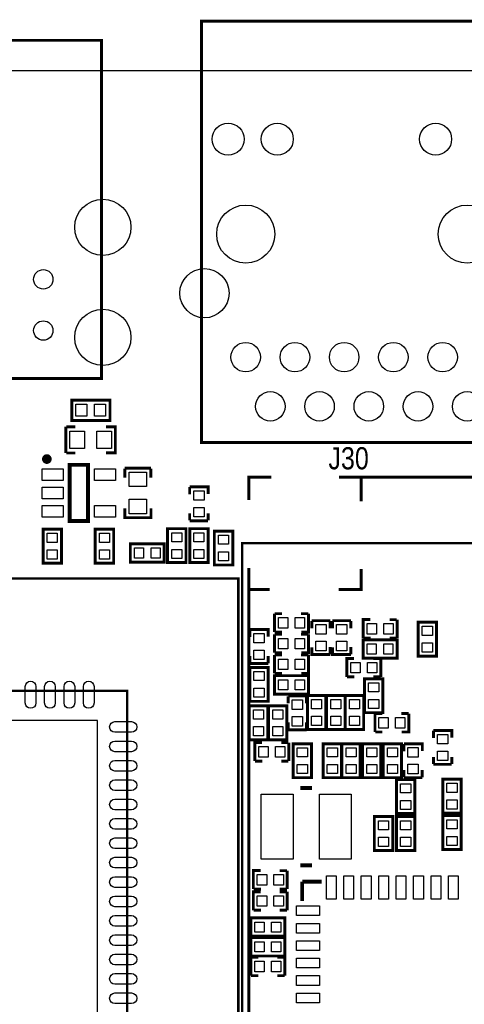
# Model space of a CAD drawing. Extents: x 0 to 360, y -1 to 107.
# Tile 8 of 15: x 91 to 114, y 54 to 105. Entities that reach past the tile are written whole.
import ezdxf
from ezdxf.enums import TextEntityAlignment as Align

# ---------------------------------------------------------------- set-up
doc = ezdxf.new("R2010")
doc.units = 0
doc.header["$MEASUREMENT"] = 0
for name, color, linetype in [('BG_OUTLINE', 6, 'CONTINUOUS'), ('BG_SILKSCREEN_TOP', 7, 'CONTINUOUS'), ('PG_SILKSCREEN_TOP', 7, 'CONTINUOUS'), ('PIN_TOP', 3, 'CONTINUOUS')]:
    doc.layers.add(name, color=color, linetype=linetype)

msp = doc.modelspace()

# ---------------------------------------------------------------- linework, layer by layer
at = {"layer": 'BG_OUTLINE'}
msp.add_lwpolyline([(0, 1.27), (0, 100.838, -0.4142140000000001), (1.27, 102.108), (143.8148, 102.108, -0.4142140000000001), (145.0848, 100.838), (145.0848, 1.27, -0.4142140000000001), (143.8148, 0), (99.822, 0), (99.822, 1.2192), (96.46920000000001, 1.2192), (96.46920000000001, 0), (1.27, 0, -0.4142140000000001), (0, 1.27)], format="xyb", dxfattribs=at)
at = {"layer": 'BG_SILKSCREEN_TOP', "const_width": 0.127}
msp.add_lwpolyline([(29.5656, 17.526), (102.108, 17.526), (102.108, 75.8952), (29.5656, 75.8952), (29.5656, 17.526)], dxfattribs=at)
at = {"layer": 'PG_SILKSCREEN_TOP'}
for points, const_width in [([(100.203, 104.66324), (116.205, 104.66324), (116.205, 82.92338), (100.203, 82.92338), (100.203, 104.66324)], 0.14986), ([(95.04426, 86.22538), (82.04454, 86.22538), (82.04454, 103.67518), (95.04426, 103.67518), (95.04426, 86.22538)], 0.14986), ([(93.563008, 85.106993), (95.487998, 85.106993), (95.487998, 84.057007), (93.512996, 84.057007), (93.512996, 85.106993), (93.563008, 85.106993)], 0.150012), ([(93.21299599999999, 82.382995), (93.21299599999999, 83.733005)], 0.150012), ([(93.702988, 83.728306), (93.22800800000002, 83.728306)], 0.150012), ([(95.28799799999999, 82.382995), (95.763004, 82.382995), (95.763004, 83.733005), (95.28799799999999, 83.733005)], 0.150012), ([(93.22800800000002, 82.37829599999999), (93.702988, 82.37829599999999)], 0.150012), ([(93.40339499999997, 78.86479), (93.40339499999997, 81.76481), (94.353405, 81.76481), (94.353405, 78.86479), (93.40339499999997, 78.86479)], 0.2), ([(96.246696, 81.574792), (96.246696, 81.099812)], 0.150012), ([(96.25139500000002, 81.589804), (97.601405, 81.589804)], 0.150012), ([(97.59670600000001, 81.099812), (97.59670600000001, 81.574792)], 0.150012), ([(103.817395, 81.125111), (102.651611, 81.125111), (102.651611, 79.9465)], 0.1524), ([(127.988111, 81.125111), (107.309895, 81.125111)], 0.1524), ([(108.452895, 79.88051099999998), (108.452895, 81.125111)], 0.1524), ([(99.59939399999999, 80.619905), (99.59939399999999, 80.244899)], 0.150012), ([(99.600995, 80.631005), (100.551005, 80.631005), (100.551005, 80.25599900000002)], 0.150012), ([(96.25139500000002, 79.514802), (96.25139500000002, 79.039796), (97.601405, 79.039796), (97.601405, 79.514802)], 0.150012), ([(99.59939399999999, 79.26989499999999), (99.59939399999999, 78.894889)], 0.150012), ([(100.549405, 79.26989499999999), (100.549405, 78.894889)], 0.150012), ([(99.600995, 78.880995), (100.551005, 78.880995)], 0.150012), ([(92.981805, 78.37159799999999), (92.981805, 76.696595), (92.03179499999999, 76.696595), (92.03179499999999, 78.446605), (92.981805, 78.446605), (92.981805, 78.37159799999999)], 0.150012), ([(95.674205, 78.37159799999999), (95.674205, 76.696595), (94.724195, 76.696595), (94.724195, 78.446605), (95.674205, 78.446605), (95.674205, 78.37159799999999)], 0.150012), ([(99.40800500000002, 78.396998), (99.40800500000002, 76.72199499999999), (98.457995, 76.72199499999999), (98.457995, 78.47200500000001), (99.40800500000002, 78.47200500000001), (99.40800500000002, 78.396998)], 0.150012), ([(99.600995, 76.797002), (99.600995, 78.47200500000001), (100.551005, 78.47200500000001), (100.551005, 76.72199499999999), (99.600995, 76.72199499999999), (99.600995, 76.797002)], 0.150012), ([(101.821005, 78.269998), (101.821005, 76.59499499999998), (100.870995, 76.59499499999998), (100.870995, 78.345005), (101.821005, 78.345005), (101.821005, 78.269998)], 0.150012), ([(98.208998, 76.740995), (96.53399499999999, 76.740995), (96.53399499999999, 77.691005), (98.284005, 77.691005), (98.284005, 76.740995), (98.208998, 76.740995)], 0.150012), ([(102.3112, 77.724), (132.5372, 77.724), (132.5372, 31.242), (128.7272, 31.242), (128.7272, 21.8694), (106.1466, 21.8694), (106.1466, 31.242), (102.3112, 31.242), (102.3112, 77.724)], 0.127), ([(102.651611, 76.438811), (102.651611, 30.1752)], 0.1524), ([(107.284495, 75.326189), (108.452895, 75.326189), (108.452895, 76.38801099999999)], 0.1524), ([(102.651611, 75.326189), (103.726005, 75.326189)], 0.1524), ([(103.976195, 74.08420500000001), (103.976195, 73.13419499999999)], 0.150012), ([(104.365095, 74.085806), (103.990089, 74.085806)], 0.150012), ([(105.715105, 74.085806), (105.340099, 74.085806)], 0.150012), ([(105.726205, 74.08420500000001), (105.726205, 73.13419499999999), (105.351199, 73.13419499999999)], 0.150012), ([(106.850205, 73.722205), (105.900195, 73.722205)], 0.150012), ([(105.901795, 73.33330500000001), (105.901795, 73.708311)], 0.150012), ([(106.851806, 73.33330500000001), (106.851806, 73.708311)], 0.150012), ([(107.917005, 73.722205), (106.966995, 73.722205)], 0.150012), ([(106.968595, 73.33330500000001), (106.968595, 73.708311)], 0.150012), ([(107.918606, 73.33330500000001), (107.918606, 73.708311)], 0.150012), ([(108.548195, 72.82939499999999), (108.548195, 73.77940500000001), (108.923201, 73.77940500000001)], 0.150012), ([(109.909305, 73.777805), (110.284311, 73.777805)], 0.150012), ([(110.298205, 72.82939499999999), (110.298205, 73.77940500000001)], 0.150012), ([(112.336605, 73.570998), (112.336605, 71.89599499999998), (111.386595, 71.89599499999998), (111.386595, 73.646005), (112.336605, 73.646005), (112.336605, 73.570998)], 0.150012), ([(102.698194, 73.253905), (102.698194, 72.878899)], 0.150012), ([(102.699795, 73.265005), (103.649805, 73.265005), (103.649805, 72.889999)], 0.150012), ([(104.365095, 73.135795), (103.990089, 73.135795)], 0.150012), ([(103.976195, 73.01740500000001), (103.976195, 72.06739499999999)], 0.150012), ([(104.365095, 73.019006), (103.990089, 73.019006)], 0.150012), ([(105.715105, 73.019006), (105.340099, 73.019006)], 0.150012), ([(105.726205, 73.01740500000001), (105.726205, 72.06739499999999), (105.351199, 72.06739499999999)], 0.150012), ([(110.223198, 71.787995), (108.548195, 71.787995), (108.548195, 72.738005), (110.298205, 72.738005), (110.298205, 71.787995), (110.223198, 71.787995)], 0.150012), ([(108.559295, 72.82779399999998), (108.934301, 72.82779399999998)], 0.150012), ([(109.909305, 72.82779399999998), (110.284311, 72.82779399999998)], 0.150012), ([(106.850205, 71.972195), (105.900195, 71.972195), (105.900195, 72.347201)], 0.150012), ([(106.851806, 71.98329499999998), (106.851806, 72.358301)], 0.150012), ([(107.917005, 71.972195), (106.966995, 71.972195), (106.966995, 72.347201)], 0.150012), ([(107.918606, 71.98329499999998), (107.918606, 72.358301)], 0.150012), ([(102.698194, 71.90389499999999), (102.698194, 71.528889)], 0.150012), ([(103.648205, 71.90389499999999), (103.648205, 71.528889)], 0.150012), ([(103.976195, 71.95060500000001), (103.976195, 71.00059499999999)], 0.150012), ([(104.365095, 72.068995), (103.990089, 72.068995)], 0.150012), ([(104.365095, 71.952206), (103.990089, 71.952206)], 0.150012), ([(105.715105, 71.952206), (105.340099, 71.952206)], 0.150012), ([(105.726205, 71.95060500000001), (105.726205, 71.00059499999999), (105.351199, 71.00059499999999)], 0.150012), ([(107.709995, 70.822795), (107.709995, 71.772805), (108.085001, 71.772805)], 0.150012), ([(109.071105, 71.771205), (109.446111, 71.771205)], 0.150012), ([(109.460005, 70.822795), (109.460005, 71.772805)], 0.150012), ([(102.699795, 71.51499499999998), (103.649805, 71.51499499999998)], 0.150012), ([(103.649805, 71.23419799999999), (103.649805, 69.55919499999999), (102.699795, 69.55919499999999), (102.699795, 71.309205), (103.649805, 71.309205), (103.649805, 71.23419799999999)], 0.150012), ([(105.651198, 69.93379499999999), (103.976195, 69.93379499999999), (103.976195, 70.88380500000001), (105.726205, 70.88380500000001), (105.726205, 69.93379499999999), (105.651198, 69.93379499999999)], 0.150012), ([(104.365095, 71.002195), (103.990089, 71.002195)], 0.150012), ([(107.721095, 70.82119399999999), (108.096101, 70.82119399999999)], 0.150012), ([(109.568005, 70.649998), (109.568005, 68.97499499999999), (108.617995, 68.97499499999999), (108.617995, 70.72500500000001), (109.568005, 70.72500500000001), (109.568005, 70.649998)], 0.150012), ([(109.071105, 70.82119399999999), (109.446111, 70.82119399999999)], 0.150012), ([(35.40760000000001, 23.368), (96.3676, 23.368), (96.3676, 70.104), (35.40760000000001, 70.104), (35.40760000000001, 23.368)], 0.127), ([(104.679394, 69.824905), (104.679394, 69.449899)], 0.150012), ([(104.680995, 69.836005), (105.631005, 69.836005), (105.631005, 69.460999)], 0.150012), ([(106.621605, 69.78639799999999), (106.621605, 68.111395), (105.671595, 68.111395), (105.671595, 69.861405), (106.621605, 69.861405), (106.621605, 69.78639799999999)], 0.150012), ([(107.612205, 69.78639799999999), (107.612205, 68.111395), (106.662195, 68.111395), (106.662195, 69.861405), (107.612205, 69.861405), (107.612205, 69.78639799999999)], 0.150012), ([(108.577405, 69.78639799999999), (108.577405, 68.111395), (107.627395, 68.111395), (107.627395, 69.861405), (108.577405, 69.861405), (108.577405, 69.78639799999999)], 0.150012), ([(102.674395, 67.653002), (102.674395, 69.328005), (103.624405, 69.328005), (103.624405, 67.577995), (102.674395, 67.577995), (102.674395, 67.653002)], 0.150012), ([(103.664995, 67.653002), (103.664995, 69.328005), (104.615005, 69.328005), (104.615005, 67.577995), (103.664995, 67.577995), (103.664995, 67.653002)], 0.150012), ([(109.157795, 68.92800499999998), (109.157795, 67.97799499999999)], 0.150012), ([(109.546695, 68.929606), (109.171689, 68.929606)], 0.150012), ([(110.896705, 68.929606), (110.521699, 68.929606)], 0.150012), ([(110.907805, 68.92800499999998), (110.907805, 67.97799499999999), (110.532799, 67.97799499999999)], 0.150012), ([(104.679394, 68.47489499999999), (104.679394, 68.099889)], 0.150012), ([(104.680995, 68.085995), (105.631005, 68.085995)], 0.150012), ([(105.629405, 68.47489499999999), (105.629405, 68.099889)], 0.150012), ([(112.172394, 68.04690500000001), (112.172394, 67.671899)], 0.150012), ([(112.173995, 68.05800500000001), (113.124005, 68.05800500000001), (113.124005, 67.682999)], 0.150012), ([(109.546695, 67.97959499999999), (109.171689, 67.97959499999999)], 0.150012), ([(102.960195, 66.479395), (102.960195, 67.429405), (103.335201, 67.429405)], 0.150012), ([(104.321305, 67.427805), (104.696311, 67.427805)], 0.150012), ([(104.710205, 66.479395), (104.710205, 67.429405)], 0.150012), ([(105.885005, 67.297198), (105.885005, 65.62219499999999), (104.934995, 65.62219499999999), (104.934995, 67.37220500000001), (105.885005, 67.37220500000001), (105.885005, 67.297198)], 0.150012), ([(107.434405, 67.297198), (107.434405, 65.62219499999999), (106.484395, 65.62219499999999), (106.484395, 67.37220500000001), (107.434405, 67.37220500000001), (107.434405, 67.297198)], 0.150012), ([(108.399605, 67.297198), (108.399605, 65.62219499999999), (107.449595, 65.62219499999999), (107.449595, 67.37220500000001), (108.399605, 67.37220500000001), (108.399605, 67.297198)], 0.150012), ([(109.466405, 67.297198), (109.466405, 65.62219499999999), (108.516395, 65.62219499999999), (108.516395, 67.37220500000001), (109.466405, 67.37220500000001), (109.466405, 67.297198)], 0.150012), ([(110.533205, 67.297198), (110.533205, 65.62219499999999), (109.583195, 65.62219499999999), (109.583195, 67.37220500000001), (110.533205, 67.37220500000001), (110.533205, 67.297198)], 0.150012), ([(110.648394, 67.36110500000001), (110.648394, 66.986099)], 0.150012), ([(110.649995, 67.37220500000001), (111.600005, 67.37220500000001), (111.600005, 66.997199)], 0.150012), ([(112.172394, 66.696895), (112.172394, 66.321889)], 0.150012), ([(113.122405, 66.696895), (113.122405, 66.321889)], 0.150012), ([(102.971295, 66.47779399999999), (103.346301, 66.47779399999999)], 0.150012), ([(104.321305, 66.47779399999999), (104.696311, 66.47779399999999)], 0.150012), ([(110.648394, 66.01109499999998), (110.648394, 65.636089)], 0.150012), ([(111.598405, 66.01109499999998), (111.598405, 65.636089)], 0.150012), ([(112.173995, 66.30799499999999), (113.124005, 66.30799499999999)], 0.150012), ([(111.219005, 65.442998), (111.219005, 63.76799499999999), (110.268995, 63.76799499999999), (110.268995, 65.518005), (111.219005, 65.518005), (111.219005, 65.442998)], 0.150012), ([(110.649995, 65.62219499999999), (111.600005, 65.62219499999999)], 0.150012), ([(113.606605, 65.468398), (113.606605, 63.793395), (112.656595, 63.793395), (112.656595, 65.543405), (113.606605, 65.543405), (113.606605, 65.468398)], 0.150012), ([(105.913199, 65.09359599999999), (105.313201, 65.09359599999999)], 0.2), ([(110.076005, 63.53799799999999), (110.076005, 61.862995), (109.125995, 61.862995), (109.125995, 63.613005), (110.076005, 63.613005), (110.076005, 63.53799799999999)], 0.150012), ([(111.219005, 63.53799799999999), (111.219005, 61.862995), (110.268995, 61.862995), (110.268995, 63.613005), (111.219005, 63.613005), (111.219005, 63.53799799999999)], 0.150012), ([(113.606605, 63.588798), (113.606605, 61.913795), (112.656595, 61.913795), (112.656595, 63.663805), (113.606605, 63.663805), (113.606605, 63.588798)], 0.150012), ([(105.913199, 61.093604), (105.313201, 61.093604)], 0.2), ([(102.883995, 59.875395), (102.883995, 60.825405), (103.259001, 60.825405)], 0.150012), ([(104.245105, 60.82380500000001), (104.620111, 60.82380500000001)], 0.150012), ([(104.634005, 59.875395), (104.634005, 60.825405)], 0.150012), ([(106.40441, 60.25438799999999), (105.404412, 60.25438799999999)], 0.199898), ([(105.404412, 60.25438799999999), (105.404412, 59.25439)], 0.199898), ([(102.883995, 58.78319499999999), (102.883995, 59.733205), (103.259001, 59.733205)], 0.150012), ([(102.895095, 59.873794), (103.270101, 59.873794)], 0.150012), ([(104.245105, 59.873794), (104.620111, 59.873794)], 0.150012), ([(104.245105, 59.731605), (104.620111, 59.731605)], 0.150012), ([(104.634005, 58.78319499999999), (104.634005, 59.733205)], 0.150012), ([(104.431998, 57.43699499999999), (102.756995, 57.43699499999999), (102.756995, 58.387005), (104.507005, 58.387005), (104.507005, 57.43699499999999), (104.431998, 57.43699499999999)], 0.150012), ([(102.895095, 58.78159399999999), (103.270101, 58.78159399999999)], 0.150012), ([(104.245105, 58.78159399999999), (104.620111, 58.78159399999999)], 0.150012), ([(102.832002, 57.371005), (104.507005, 57.371005), (104.507005, 56.420995), (102.756995, 56.420995), (102.756995, 57.371005), (102.832002, 57.371005)], 0.150012), ([(102.756995, 55.40499499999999), (102.756995, 56.355005), (103.132001, 56.355005)], 0.150012), ([(104.118105, 56.353405), (104.493111, 56.353405)], 0.150012), ([(104.507005, 55.40499499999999), (104.507005, 56.355005)], 0.150012), ([(102.768095, 55.40339399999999), (103.143101, 55.40339399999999)], 0.150012), ([(104.118105, 55.40339399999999), (104.493111, 55.40339399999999)], 0.150012)]:
    msp.add_lwpolyline(points, dxfattribs=dict(at, const_width=const_width))
at = {"layer": 'PG_SILKSCREEN_TOP', "const_width": 0.250012}
msp.add_lwpolyline([(92.353409, 82.064809, 1.000028), (92.103397, 82.06478399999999, 0.9999719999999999), (92.353409, 82.064809)], format="xyb", dxfattribs=at)
at = {"layer": 'PG_SILKSCREEN_TOP'}
msp.add_lwpolyline([(36.8046, 68.58), (36.8046, 24.892), (94.8436, 24.892), (94.8436, 68.58)], close=True, dxfattribs=at)
at = {"layer": 'PIN_TOP'}
for points in [[(94.29299099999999, 84.272006), (93.72299, 84.272006), (93.72299, 84.891994), (94.29299099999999, 84.891994)], [(95.25301, 84.272006), (94.68300799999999, 84.272006), (94.68300799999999, 84.891994), (95.25301, 84.891994)], [(93.41299599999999, 83.507999), (94.16300699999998, 83.507999), (94.16300699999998, 82.608001), (93.41299599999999, 82.608001)], [(94.812993, 83.507999), (95.563004, 83.507999), (95.563004, 82.608001), (94.812993, 82.608001)], [(91.978378, 80.964811), (91.978378, 81.56481), (93.078376, 81.56481), (93.078376, 80.964811)], [(94.678398, 80.964811), (94.678398, 81.56481), (95.778396, 81.56481), (95.778396, 80.964811)], [(97.37639899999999, 81.38980399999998), (97.37639899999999, 80.63979300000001), (96.476401, 80.63979300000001), (96.476401, 81.38980399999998)], [(91.978378, 80.014801), (91.978378, 80.614799), (93.078376, 80.614799), (93.078376, 80.014801)], [(99.805998, 79.940988), (99.805998, 80.43098), (100.346002, 80.43098), (100.346002, 79.940988)], [(97.37639899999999, 79.989807), (97.37639899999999, 79.239796), (96.476401, 79.239796), (96.476401, 79.989807)], [(91.978378, 79.06479), (91.978378, 79.664789), (93.078376, 79.664789), (93.078376, 79.06479)], [(94.678398, 79.06479), (94.678398, 79.664789), (95.778396, 79.664789), (95.778396, 79.06479)], [(99.805998, 79.080995), (99.805998, 79.570986), (100.346002, 79.570986), (100.346002, 79.080995)], [(98.673006, 77.791996), (98.673006, 78.261997), (99.19299399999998, 78.261997), (99.19299399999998, 77.791996)], [(100.335994, 78.261997), (100.335994, 77.791996), (99.816006, 77.791996), (99.816006, 78.261997)], [(92.246806, 77.76659599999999), (92.246806, 78.236597), (92.76679399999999, 78.236597), (92.76679399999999, 77.76659599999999)], [(94.939206, 77.76659599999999), (94.939206, 78.236597), (95.459194, 78.236597), (95.459194, 77.76659599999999)], [(101.086006, 77.664996), (101.086006, 78.134997), (101.605994, 78.134997), (101.605994, 77.664996)], [(92.246806, 76.906603), (92.246806, 77.376604), (92.76679399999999, 77.376604), (92.76679399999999, 76.906603)], [(94.939206, 76.906603), (94.939206, 77.376604), (95.459194, 77.376604), (95.459194, 76.906603)], [(96.74400300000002, 77.475994), (97.214004, 77.475994), (97.214004, 76.956006), (96.74400300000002, 76.956006)], [(97.603996, 77.475994), (98.07399699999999, 77.475994), (98.07399699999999, 76.956006), (97.603996, 76.956006)], [(98.673006, 76.932003), (98.673006, 77.402004), (99.19299399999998, 77.402004), (99.19299399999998, 76.932003)], [(100.335994, 77.402004), (100.335994, 76.932003), (99.816006, 76.932003), (99.816006, 77.402004)], [(101.086006, 76.805003), (101.086006, 77.27500400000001), (101.605994, 77.27500400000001), (101.605994, 76.805003)], [(104.176208, 73.879202), (104.666199, 73.879202), (104.666199, 73.339198), (104.176208, 73.339198)], [(105.036201, 73.879202), (105.526192, 73.879202), (105.526192, 73.339198), (105.036201, 73.339198)], [(106.645202, 73.522192), (106.645202, 73.032201), (106.105198, 73.032201), (106.105198, 73.522192)], [(107.712002, 73.522192), (107.712002, 73.032201), (107.171998, 73.032201), (107.171998, 73.522192)], [(109.238199, 73.034398), (108.748208, 73.034398), (108.748208, 73.574402), (109.238199, 73.574402)], [(110.098192, 73.034398), (109.608201, 73.034398), (109.608201, 73.574402), (110.098192, 73.574402)], [(111.601606, 72.96599599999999), (111.601606, 73.435997), (112.121594, 73.435997), (112.121594, 72.96599599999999)], [(102.904798, 72.574988), (102.904798, 73.06498), (103.444802, 73.06498), (103.444802, 72.574988)], [(104.176208, 72.812402), (104.666199, 72.812402), (104.666199, 72.272398), (104.176208, 72.272398)], [(105.036201, 72.812402), (105.526192, 72.812402), (105.526192, 72.272398), (105.036201, 72.272398)], [(106.645202, 72.662199), (106.645202, 72.17220799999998), (106.105198, 72.17220799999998), (106.105198, 72.662199)], [(107.712002, 72.662199), (107.712002, 72.17220799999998), (107.171998, 72.17220799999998), (107.171998, 72.662199)], [(102.904798, 71.714995), (102.904798, 72.204986), (103.444802, 72.204986), (103.444802, 71.714995)], [(108.758203, 72.522994), (109.228204, 72.522994), (109.228204, 72.003006), (108.758203, 72.003006)], [(109.618196, 72.522994), (110.088197, 72.522994), (110.088197, 72.003006), (109.618196, 72.003006)], [(111.601606, 72.106003), (111.601606, 72.576004), (112.121594, 72.576004), (112.121594, 72.106003)], [(104.176208, 71.745602), (104.666199, 71.745602), (104.666199, 71.205598), (104.176208, 71.205598)], [(105.036201, 71.745602), (105.526192, 71.745602), (105.526192, 71.205598), (105.036201, 71.205598)], [(108.399999, 71.027798), (107.910008, 71.027798), (107.910008, 71.567802), (108.399999, 71.567802)], [(109.259992, 71.027798), (108.770001, 71.027798), (108.770001, 71.567802), (109.259992, 71.567802)], [(102.914806, 70.629196), (102.914806, 71.099197), (103.434794, 71.099197), (103.434794, 70.629196)], [(104.186203, 70.66879399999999), (104.656204, 70.66879399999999), (104.656204, 70.14880600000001), (104.186203, 70.14880600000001)], [(105.046196, 70.66879399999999), (105.516197, 70.66879399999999), (105.516197, 70.14880600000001), (105.046196, 70.14880600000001)], [(102.914806, 69.769203), (102.914806, 70.239204), (103.434794, 70.239204), (103.434794, 69.769203)], [(108.833006, 70.04499599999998), (108.833006, 70.514997), (109.352994, 70.514997), (109.352994, 70.04499599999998)], [(104.885998, 69.145988), (104.885998, 69.63598), (105.426002, 69.63598), (105.426002, 69.145988)], [(105.886606, 69.18139599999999), (105.886606, 69.651397), (106.406594, 69.651397), (106.406594, 69.18139599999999)], [(106.877206, 69.18139599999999), (106.877206, 69.651397), (107.397194, 69.651397), (107.397194, 69.18139599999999)], [(107.842406, 69.18139599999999), (107.842406, 69.651397), (108.362394, 69.651397), (108.362394, 69.18139599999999)], [(108.833006, 69.18500300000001), (108.833006, 69.655004), (109.352994, 69.655004), (109.352994, 69.18500300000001)], [(103.409394, 69.117997), (103.409394, 68.64799599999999), (102.889406, 68.64799599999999), (102.889406, 69.117997)], [(104.399994, 69.117997), (104.399994, 68.64799599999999), (103.880006, 68.64799599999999), (103.880006, 69.117997)], [(104.885998, 68.285995), (104.885998, 68.775986), (105.426002, 68.775986), (105.426002, 68.285995)], [(105.886606, 68.321403), (105.886606, 68.791404), (106.406594, 68.791404), (106.406594, 68.321403)], [(106.877206, 68.321403), (106.877206, 68.791404), (107.397194, 68.791404), (107.397194, 68.321403)], [(107.842406, 68.321403), (107.842406, 68.791404), (108.362394, 68.791404), (108.362394, 68.321403)], [(109.357808, 68.72300200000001), (109.847799, 68.72300200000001), (109.847799, 68.182998), (109.357808, 68.182998)], [(110.217801, 68.72300200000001), (110.707792, 68.72300200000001), (110.707792, 68.182998), (110.217801, 68.182998)], [(103.409394, 68.258004), (103.409394, 67.788003), (102.889406, 67.788003), (102.889406, 68.258004)], [(104.399994, 68.258004), (104.399994, 67.788003), (103.880006, 67.788003), (103.880006, 68.258004)], [(112.378998, 67.367988), (112.378998, 67.85797999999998), (112.919002, 67.85797999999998), (112.919002, 67.367988)], [(103.650199, 66.684398), (103.160208, 66.684398), (103.160208, 67.224402), (103.650199, 67.224402)], [(104.510192, 66.684398), (104.020201, 66.684398), (104.020201, 67.224402), (104.510192, 67.224402)], [(105.150006, 66.692196), (105.150006, 67.16219699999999), (105.669994, 67.16219699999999), (105.669994, 66.692196)], [(106.699406, 66.692196), (106.699406, 67.16219699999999), (107.219394, 67.16219699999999), (107.219394, 66.692196)], [(107.664606, 66.692196), (107.664606, 67.16219699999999), (108.184594, 67.16219699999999), (108.184594, 66.692196)], [(108.731406, 66.692196), (108.731406, 67.16219699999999), (109.251394, 67.16219699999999), (109.251394, 66.692196)], [(109.798206, 66.692196), (109.798206, 67.16219699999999), (110.318194, 67.16219699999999), (110.318194, 66.692196)], [(110.854998, 66.682188), (110.854998, 67.17218000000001), (111.395002, 67.17218000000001), (111.395002, 66.682188)], [(112.378998, 66.507995), (112.378998, 66.997986), (112.919002, 66.997986), (112.919002, 66.507995)], [(105.150006, 65.832203), (105.150006, 66.302204), (105.669994, 66.302204), (105.669994, 65.832203)], [(106.699406, 65.832203), (106.699406, 66.302204), (107.219394, 66.302204), (107.219394, 65.832203)], [(107.664606, 65.832203), (107.664606, 66.302204), (108.184594, 66.302204), (108.184594, 65.832203)], [(108.731406, 65.832203), (108.731406, 66.302204), (109.251394, 66.302204), (109.251394, 65.832203)], [(109.798206, 65.832203), (109.798206, 66.302204), (110.318194, 66.302204), (110.318194, 65.832203)], [(110.854998, 65.822195), (110.854998, 66.312186), (111.395002, 66.312186), (111.395002, 65.822195)], [(110.484006, 64.83799599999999), (110.484006, 65.307997), (111.003994, 65.307997), (111.003994, 64.83799599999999)], [(112.871606, 64.863396), (112.871606, 65.33339699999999), (113.391594, 65.33339699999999), (113.391594, 64.863396)], [(103.288198, 64.768603), (104.938208, 64.768603), (104.938208, 61.418597), (103.288198, 61.418597)], [(106.288192, 64.768603), (107.938202, 64.768603), (107.938202, 61.418597), (106.288192, 61.418597)], [(110.484006, 63.978003), (110.484006, 64.448004), (111.003994, 64.448004), (111.003994, 63.978003)], [(112.871606, 64.003403), (112.871606, 64.473404), (113.391594, 64.473404), (113.391594, 64.003403)], [(109.341006, 62.932996), (109.341006, 63.402997), (109.860994, 63.402997), (109.860994, 62.932996)], [(110.484006, 62.932996), (110.484006, 63.402997), (111.003994, 63.402997), (111.003994, 62.932996)], [(112.871606, 62.983796), (112.871606, 63.45379699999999), (113.391594, 63.45379699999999), (113.391594, 62.983796)], [(109.341006, 62.07300299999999), (109.341006, 62.543004), (109.860994, 62.543004), (109.860994, 62.07300299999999)], [(110.484006, 62.07300299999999), (110.484006, 62.543004), (111.003994, 62.543004), (111.003994, 62.07300299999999)], [(112.871606, 62.123803), (112.871606, 62.59380400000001), (113.391594, 62.59380400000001), (113.391594, 62.123803)], [(103.573999, 60.08039799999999), (103.084008, 60.08039799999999), (103.084008, 60.620402), (103.573999, 60.620402)], [(104.433992, 60.08039799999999), (103.944001, 60.08039799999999), (103.944001, 60.620402), (104.433992, 60.620402)], [(107.154281, 60.554413), (107.154281, 59.354415), (106.654282, 59.354415), (106.654282, 60.554413)], [(108.054458, 60.554413), (108.054458, 59.354415), (107.554459, 59.354415), (107.554459, 60.554413)], [(108.954379, 60.554413), (108.954379, 59.354415), (108.454381, 59.354415), (108.454381, 60.554413)], [(109.854301, 60.554413), (109.854301, 59.354415), (109.354303, 59.354415), (109.354303, 60.554413)], [(110.754478, 60.554413), (110.754478, 59.354415), (110.254478, 59.354415), (110.254478, 60.554413)], [(111.654399, 60.554413), (111.654399, 59.354415), (111.154401, 59.354415), (111.154401, 60.554413)], [(112.554322, 60.554413), (112.554322, 59.354415), (112.054322, 59.354415), (112.054322, 60.554413)], [(113.454497, 60.554413), (113.454497, 59.354415), (112.954499, 59.354415), (112.954499, 60.554413)], [(103.573999, 58.988198), (103.084008, 58.988198), (103.084008, 59.528202), (103.573999, 59.528202)], [(104.433992, 58.988198), (103.944001, 58.988198), (103.944001, 59.528202), (104.433992, 59.528202)], [(106.304385, 59.00451700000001), (106.304385, 58.504518), (105.104387, 58.504518), (105.104387, 59.00451700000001)], [(102.967003, 58.17199399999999), (103.437004, 58.17199399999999), (103.437004, 57.652006), (102.967003, 57.652006)], [(103.826996, 58.17199399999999), (104.296997, 58.17199399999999), (104.296997, 57.652006), (103.826996, 57.652006)], [(106.304385, 58.104342), (106.304385, 57.604342), (105.104387, 57.604342), (105.104387, 58.104342)], [(103.437004, 56.63600600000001), (102.967003, 56.63600600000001), (102.967003, 57.15599399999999), (103.437004, 57.15599399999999)], [(104.296997, 56.63600600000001), (103.826996, 56.63600600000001), (103.826996, 57.15599399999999), (104.296997, 57.15599399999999)], [(106.304385, 57.20441899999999), (106.304385, 56.70441999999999), (105.104387, 56.70441999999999), (105.104387, 57.20441899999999)], [(103.446999, 55.609998), (102.957008, 55.609998), (102.957008, 56.150002), (103.446999, 56.150002)], [(104.306992, 55.609998), (103.817001, 55.609998), (103.817001, 56.150002), (104.306992, 56.150002)], [(106.304385, 56.30449699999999), (106.304385, 55.804499), (105.104387, 55.804499), (105.104387, 56.30449699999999)], [(106.304385, 55.404322), (106.304385, 54.904322), (105.104387, 54.904322), (105.104387, 55.404322)], [(106.304385, 54.5044), (106.304385, 54.00439999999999), (105.104387, 54.00439999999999), (105.104387, 54.5044)]]:
    msp.add_lwpolyline(points, close=True, dxfattribs=at)
for points in [[(91.113686, 69.479008), (91.113686, 70.32899300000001, -1), (91.663698, 70.32899300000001), (91.663698, 69.479008, -1)], [(92.11368399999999, 69.479008), (92.11368399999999, 70.32899300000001, -1), (92.663696, 70.32899300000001), (92.663696, 69.479008, -1)], [(93.113682, 69.479008), (93.113682, 70.32899300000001, -1), (93.66369399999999, 70.32899300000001), (93.66369399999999, 69.479008, -1)], [(94.11370600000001, 69.479008), (94.11370600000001, 70.32899300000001, -1), (94.663717, 70.32899300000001), (94.663717, 69.479008, -1)], [(95.74260799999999, 68.51220699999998), (96.59259300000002, 68.51220699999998, -1), (96.59259300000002, 67.96219599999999), (95.74260799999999, 67.96219599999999, -1)], [(95.74260799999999, 67.51220899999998), (96.59259300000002, 67.51220899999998, -1), (96.59259300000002, 66.962198), (95.74260799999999, 66.962198, -1)], [(95.74260799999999, 66.512211), (96.59259300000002, 66.512211, -1), (96.59259300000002, 65.9622), (95.74260799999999, 65.9622, -1)], [(95.74260799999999, 65.512213), (96.59259300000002, 65.512213, -1), (96.59259300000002, 64.962202), (95.74260799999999, 64.962202, -1)], [(95.74260799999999, 64.51221499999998), (96.59259300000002, 64.51221499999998, -1), (96.59259300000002, 63.962204), (95.74260799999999, 63.962204, -1)], [(95.74260799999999, 63.512217), (96.59259300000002, 63.512217, -1), (96.59259300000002, 62.96220600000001), (95.74260799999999, 62.96220600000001, -1)], [(95.74260799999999, 62.512194), (96.59259300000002, 62.512194, -1), (96.59259300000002, 61.96218199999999), (95.74260799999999, 61.96218199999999, -1)], [(95.74260799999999, 61.512196), (96.59259300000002, 61.512196, -1), (96.59259300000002, 60.96218399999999), (95.74260799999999, 60.96218399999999, -1)], [(95.74260799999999, 60.512198), (96.59259300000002, 60.512198, -1), (96.59259300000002, 59.96218599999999), (95.74260799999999, 59.96218599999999, -1)], [(95.74260799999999, 59.5122), (96.59259300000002, 59.5122, -1), (96.59259300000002, 58.96218799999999), (95.74260799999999, 58.96218799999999, -1)], [(95.74260799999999, 58.512202), (96.59259300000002, 58.512202, -1), (96.59259300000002, 57.96219), (95.74260799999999, 57.96219, -1)], [(95.74260799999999, 57.51220400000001), (96.59259300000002, 57.51220400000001, -1), (96.59259300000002, 56.962192), (95.74260799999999, 56.962192, -1)], [(95.74260799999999, 56.51220600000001), (96.59259300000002, 56.51220600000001, -1), (96.59259300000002, 55.96219399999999), (95.74260799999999, 55.96219399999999, -1)], [(95.74260799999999, 55.51220799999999), (96.59259300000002, 55.51220799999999, -1), (96.59259300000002, 54.96219599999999), (95.74260799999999, 54.96219599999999, -1)], [(95.74260799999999, 54.51221), (96.59259300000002, 54.51221, -1), (96.59259300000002, 53.962198), (95.74260799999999, 53.962198, -1)]]:
    msp.add_lwpolyline(points, format="xyb", close=True, dxfattribs=at)
for centre, radius in [((101.57968, 98.57231999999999), 0.8255), ((104.11968, 98.57231999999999), 0.8255), ((112.28832, 98.57231999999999), 0.8255), ((95.11537999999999, 94.02318000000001), 1.450339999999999), ((102.489, 93.67265999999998), 1.498599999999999), ((113.919, 93.67265999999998), 1.498599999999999), ((92.04451999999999, 91.3384), 0.50038), ((100.35794, 90.62212), 1.27), ((95.11537999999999, 88.34374), 1.450339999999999), ((92.04451999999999, 88.6968), 0.50038), ((102.489, 87.32266), 0.762), ((105.029, 87.32266), 0.762), ((107.569, 87.32266), 0.762), ((110.109, 87.32266), 0.762), ((112.649, 87.32266), 0.762), ((103.759, 84.78265999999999), 0.762), ((106.299, 84.78265999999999), 0.762), ((108.839, 84.78265999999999), 0.762), ((111.379, 84.78265999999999), 0.762), ((113.919, 84.78265999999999), 0.762)]:
    msp.add_circle(centre, radius, dxfattribs=at)

# ---------------------------------------------------------------- texts
at = {"layer": 'PG_SILKSCREEN_TOP', "width": 0.844444}
msp.add_text('J30', height=1.143, dxfattribs=at).set_placement((108.839, 81.534), align=Align.RIGHT)

doc.saveas('drawing.dxf')
